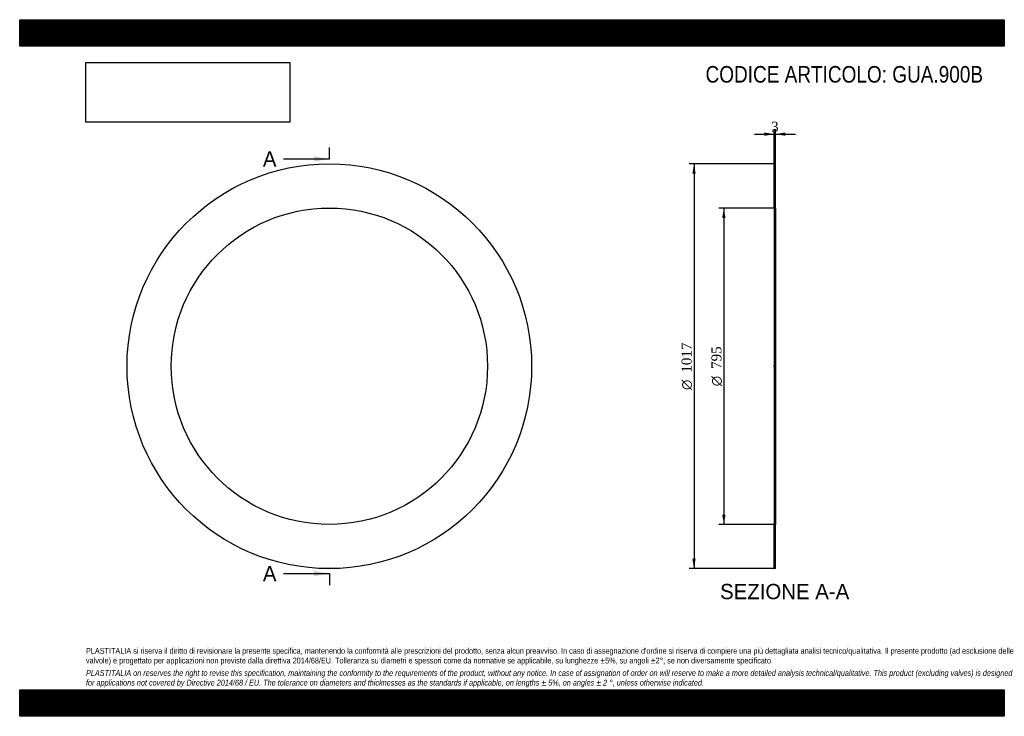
# Model space of a CAD drawing. Header units: millimetres. Extents: x 0 to 2475, y 0 to 1750.
import ezdxf
from ezdxf.enums import TextEntityAlignment as Align
from ezdxf.lldxf.tags import DXFTag

# ---------------------------------------------------------------- set-up
doc = ezdxf.new("R2010")
doc.units = ezdxf.units.MM
doc.header["$LTSCALE"] = 8.333333
for name, color, linetype in [('Default', 7, 'Continuous'), ('DV2_Default', 7, 'Continuous'), ('GUA.900B', 7, 'Continuous')]:
    doc.layers.add(name, color=color, linetype=linetype)
doc.styles.add('SEACAD_Solid_Edge_ANSI', font='seans.ttf')
doc.styles.add('SEACAD_Solid_Edge_ANSI1_Symbols', font='semeca1.ttf')
doc.styles.add('SEACAD_Times_New_Roman', font='times.ttf')
tags = doc.linetypes.add('CENTER2', pattern=[28.575, 19.05, -3.175, 3.175, -3.175]).pattern_tags.tags
tags[10:11] = [DXFTag(74, 4), DXFTag(75, 0), DXFTag(340, '0'), DXFTag(46, 0.0), DXFTag(50, 0.0), DXFTag(44, 0.0), DXFTag(45, 0.0)]
tags[8:9] = [DXFTag(74, 4), DXFTag(75, 0), DXFTag(340, '0'), DXFTag(46, 0.0), DXFTag(50, 0.0), DXFTag(44, 0.0), DXFTag(45, 0.0)]
tags[6:7] = [DXFTag(74, 4), DXFTag(75, 0), DXFTag(340, '0'), DXFTag(46, 0.0), DXFTag(50, 0.0), DXFTag(44, 0.0), DXFTag(45, 0.0)]
tags[4:5] = [DXFTag(74, 4), DXFTag(75, 0), DXFTag(340, '0'), DXFTag(46, 0.0), DXFTag(50, 0.0), DXFTag(44, 0.0), DXFTag(45, 0.0)]
doc.dimstyles.new('ANSImm', dxfattribs={"dimtxt": 25, "dimasz": 25, "dimexe": 12.5, "dimexo": 0, "dimgap": 6.25, "dimtad": 1, "dimdsep": 46, "dimtxsty": 'SEACAD_Times_New_Roman', "dimblk1": '_SE_FILLED', "dimblk2": '_SE_FILLED', "dimsah": 1, "dimcen": 12.5, "dimazin": 0, "dimtfac": 0.85, "dimtdec": 3, "dimtofl": 0, "dimtmove": 0, "dimatfit": 3, "dimfxl": 1, "dimarcsym": 0})
picture_1 = doc.add_image_def('image1.jpg', size_in_pixel=(4302, 1260))

# ---------------------------------------------------------------- blocks, each defined once
blk = doc.blocks.new('SE')
at = {"layer": 'GUA.900B', "color": 7, "linetype": 'Continuous'}
for radius in [508.5, 397.5]:
    blk.add_circle((778.4, 879.4), radius, dxfattribs=at)
blk = doc.blocks.new('SE2')
at = {"color": 7, "linetype": 'Continuous', "style": 'SEACAD_Solid_Edge_ANSI'}
blk.add_text('A', height=38.3, dxfattribs=at).set_placement((611.3, 1419.4), align=Align.TOP_LEFT)
blk = doc.blocks.new('SE3')
at = {"color": 7, "linetype": 'Continuous', "style": 'SEACAD_Solid_Edge_ANSI'}
blk.add_text('A', height=38.3, dxfattribs=at).set_placement((611.3, 377.7), align=Align.TOP_LEFT)
blk = doc.blocks.new('SEANNOT_GROUP')
at = {"linetype": 'Continuous'}
blk.add_hatch(color=7, dxfattribs=at).paths.add_polyline_path([(740.1, 1393.9), (778.4, 1400.2), (740.1, 1406.6)])
at = {"color": 7, "linetype": 'Continuous'}
blk.add_lwpolyline([(663.4, 1400.2), (778.4, 1400.2)], dxfattribs=at)
blk = doc.blocks.new('SEANNOT_GROUP1')
at = {"linetype": 'Continuous'}
blk.add_hatch(color=7, dxfattribs=at).paths.add_polyline_path([(740.1, 352.2), (778.4, 358.6), (740.1, 365)])
at = {"color": 7, "linetype": 'Continuous'}
blk.add_lwpolyline([(663.4, 358.6), (778.4, 358.6)], dxfattribs=at)
blk = doc.blocks.new('SE1')
at = {"layer": 'Default', "color": 7, "linetype": 'CENTER2'}
for p, q in [((778.4, 1400.2), (778.4, 1429)), ((778.4, 358.6), (778.4, 329.8))]:
    blk.add_line(p, q, dxfattribs=at)
at = {"layer": 'Default', "color": 7, "linetype": 'CENTER2', "const_width": 0.0001}
blk.add_lwpolyline([(778.4, 1400.2), (778.4, 358.6)], dxfattribs=at)
at = {"layer": 'Default'}
for name in ['SE2', 'SEANNOT_GROUP', 'SE3', 'SEANNOT_GROUP1']:
    blk.add_blockref(name, (0, 0), dxfattribs=at)
blk = doc.blocks.new('SE4')
at = {"layer": 'GUA.900B', "linetype": 'Continuous'}
h = blk.add_hatch(dxfattribs=at)
h.set_pattern_fill('LINE', scale=0.629921, angle=45, style=0)
h.paths.add_polyline_path([(1899.8, 1276.9), (1899.8, 1387.9), (1896.8, 1387.9), (1896.8, 1276.9)])
h = blk.add_hatch(dxfattribs=at)
h.set_pattern_fill('LINE', scale=0.629921, angle=45, style=0)
h.paths.add_polyline_path([(1899.8, 370.9), (1899.8, 481.9), (1896.8, 481.9), (1896.8, 370.9)])
at = {"layer": 'DV2_Default', "color": 7, "linetype": 'CENTER2'}
blk.add_line((1901.6, 879.4), (1895.1, 879.4), dxfattribs=at)
at = {"layer": 'GUA.900B', "color": 7, "linetype": 'Continuous'}
for p, q in [((1896.8, 1276.9), (1896.8, 1387.9)), ((1896.8, 1387.9), (1899.8, 1387.9)), ((1899.8, 1276.9), (1899.8, 1387.9)), ((1896.8, 1276.9), (1896.8, 481.9)), ((1896.8, 1276.9), (1899.8, 1276.9)), ((1899.8, 1276.9), (1899.8, 481.9)), ((1896.8, 370.9), (1896.8, 481.9)), ((1899.8, 481.9), (1896.8, 481.9)), ((1899.8, 370.9), (1899.8, 481.9)), ((1899.8, 370.9), (1896.8, 370.9))]:
    blk.add_line(p, q, dxfattribs=at)
blk = doc.blocks.new('DMBLK25')
at = {"layer": 'Default', "linetype": 'Continuous'}
for points in [[(1871.8, 1466.7), (1871.8, 1458.3), (1896.8, 1462.5)], [(1924.8, 1466.7), (1899.8, 1462.5), (1924.8, 1458.3)]]:
    blk.add_hatch(color=7, dxfattribs=at).paths.add_polyline_path(points)
at = {"layer": 'Default', "color": 7, "linetype": 'Continuous'}
for p, q in [((1846.8, 1462.5), (1896.8, 1462.5)), ((1896.8, 1387.9), (1896.8, 1475)), ((1899.8, 1387.9), (1899.8, 1475)), ((1899.8, 1462.5), (1949.8, 1462.5))]:
    blk.add_line(p, q, dxfattribs=at)
at = {"layer": 'Default', "color": 7, "linetype": 'Continuous', "style": 'SEACAD_Times_New_Roman'}
blk.add_text('3', height=25, dxfattribs=at).set_placement((1888.8, 1493.8), align=Align.TOP_LEFT)
blk = doc.blocks.new('_SE_FILLED')
at = {"color": 0}
blk.add_line((0, 0), (-1, 0), dxfattribs=at)
blk.add_solid([(0, 0), (-1, -0.1665), (-1, 0.1665), (0, 0)], dxfattribs=at)
blk = doc.blocks.new('GDimGGroup')
at = {"layer": 'Default', "linetype": 'Continuous'}
for points in [[(1765.9, 1251.9), (1774.2, 1251.9), (1770, 1276.9)], [(1765.9, 506.9), (1770, 481.9), (1774.2, 506.9)]]:
    blk.add_hatch(color=7, dxfattribs=at).paths.add_polyline_path(points)
at = {"layer": 'Default', "color": 7, "linetype": 'Continuous'}
for p, q in [((1898.3, 1276.9), (1757.5, 1276.9)), ((1770, 1276.9), (1770, 481.9)), ((1898.3, 481.9), (1757.5, 481.9))]:
    blk.add_line(p, q, dxfattribs=at)
for s, style, p in [('795', 'SEACAD_Times_New_Roman', (1738.8, 872.7)), ('O', 'SEACAD_Solid_Edge_ANSI1_Symbols', (1738.8, 829.2))]:
    blk.add_text(s, height=25, rotation=90, dxfattribs=dict(at, style=style)).set_placement(p, align=Align.TOP_LEFT)
blk = doc.blocks.new('GDimGGroup1')
at = {"layer": 'Default', "linetype": 'Continuous'}
for points in [[(1690.9, 1362.9), (1699.2, 1362.9), (1695, 1387.9)], [(1690.9, 395.9), (1695, 370.9), (1699.2, 395.9)]]:
    blk.add_hatch(color=7, dxfattribs=at).paths.add_polyline_path(points)
at = {"layer": 'Default', "color": 7, "linetype": 'Continuous'}
for p, q in [((1896.8, 1387.9), (1682.5, 1387.9)), ((1695, 1387.9), (1695, 370.9)), ((1896.8, 370.9), (1682.5, 370.9))]:
    blk.add_line(p, q, dxfattribs=at)
for s, style, p in [('1017', 'SEACAD_Times_New_Roman', (1663.8, 863.2)), ('O', 'SEACAD_Solid_Edge_ANSI1_Symbols', (1663.8, 819.7))]:
    blk.add_text(s, height=25, rotation=90, dxfattribs=dict(at, style=style)).set_placement(p, align=Align.TOP_LEFT)

msp = doc.modelspace()

# ---------------------------------------------------------------- hatches: boundary and pattern name
at = {"layer": 'Default', "linetype": 'Continuous'}
h = msp.add_hatch(dxfattribs=at)
h.set_pattern_fill('LINE', scale=0.629921, angle=45, style=0)
h.paths.add_polyline_path([(2475, 1683.333), (2475, 1750), (0, 1750), (0, 1683.333)])
for points in [[(2475, 1683.333), (2475, 1750), (0, 1750), (0, 1683.333)], [(2475, 0), (2475, 66.667), (0, 66.667), (0, 0)]]:
    msp.add_hatch(color=7, dxfattribs=at).paths.add_polyline_path(points)
h = msp.add_hatch(dxfattribs=at)
h.set_pattern_fill('LINE', scale=0.629921, angle=45, style=0)
h.paths.add_polyline_path([(2475, 0), (2475, 66.667), (0, 66.667), (0, 0)])

# ---------------------------------------------------------------- linework, layer by layer
at = {"layer": 'Default', "color": 7, "linetype": 'Continuous'}
for p, q in [((0, 1750), (2475, 1750)), ((0, 1683.333), (0, 1750)), ((2475, 1750), (2475, 1683.333)), ((2475, 1683.333), (0, 1683.333)), ((0, 66.667), (2475, 66.667)), ((0, 0), (0, 66.667)), ((2475, 66.667), (2475, 0)), ((2475, 0), (0, 0))]:
    msp.add_line(p, q, dxfattribs=at)

# ---------------------------------------------------------------- block references
at = {"layer": 'Default'}
for name in ['SE1', 'SE', 'GDimGGroup1', 'SE4', 'GDimGGroup']:
    msp.add_blockref(name, (0, 0), dxfattribs=at)

# ---------------------------------------------------------------- texts
at = {"layer": 'Default', "color": 7, "linetype": 'Continuous', "style": 'SEACAD_Solid_Edge_ANSI'}
msp.add_text('SEZIONE A-A', height=38.33333, dxfattribs=at).set_placement((1760.569, 332.573), align=Align.TOP_LEFT)
at = {"layer": 'Default', "attachment_point": 1}
for s, insert, char_height, width in [('{\\fArial Narrow|b0||i0||c0|p34;\\C7;\\H41.66666667;\\W1.;CODICE ARTICOLO: GUA.900B}', (1724.011, 1633.613), 41.66667, 707.8209), ("{\\fArial Narrow|b0||i0||c0|p34;\\C7;\\H14.58333333;\\W1.;PLASTITALIA si riserva il diritto di revisionare la presente specifica, mantenendo la conformità alle prescrizioni del prodotto, senza alcun preavviso. In caso di assegnazione d'ordine si riserva di compiere una più dettagliata analisi tecnico/qualitativa. Il presente prodotto (ad esclusione delle \\P}{\\fArial Narrow|b0||i0||c0|p34;\\C7;\\H14.58333333;\\W1.;valvole) è progettato per applicazioni non previste dalla direttiva 2014/68/EU. Tolleranza su diametri e spessori come da normative se applicabile, su lunghezze ±5%, su angoli ±2°, se non diversamente specificato.\\P}{\\fArial Narrow|b0||i0||c0|p34;\\C7;\\H4.166666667;\\W1.;   \\P}{\\fArial Narrow|b0||i1||c0|p34;\\C7;\\H14.58333333;\\W1.;PLASTITALIA on reserves the right to revise this specification, maintaining the conformity to the requirements of the product, without any notice. In case of assignation of order on will reserve to make a more detailed analysis technical/qualitative. This product (excluding valves) is designed \\P}{\\fArial Narrow|b0||i1||c0|p34;\\C7;\\H14.58333333;\\W1.;for applications not covered by Directive 2014/68 / EU. The tolerance on diameters and thicknesses as the standards if applicable, on lengths ± 5%, on angles ± 2 °, unless otherwise indicated.\\P}", (166.667, 171.686), 14.583333, 2141.66667)]:
    msp.add_mtext(s, dxfattribs=dict(at, insert=insert, char_height=char_height, width=width))

# ---------------------------------------------------------------- dimensions: what is measured, and where the dimension line sits
at = {"layer": 'Default', "color": 7, "linetype": 'Continuous'}
dim = msp.add_linear_dim(base=(1896.801, 1462.511), p1=(1896.801, 1387.906), p2=(1899.801, 1387.906), angle=0, text='\\A1;<>', dimstyle='ANSImm', dxfattribs=at)
dim.commit()
dim.dimension.update_dxf_attribs({"geometry": 'DMBLK25', "text_midpoint": (1898.301, 1462.511), "dimtype": 161})

# ---------------------------------------------------------------- pictures from other files: only their frames are drawn
image = msp.add_image(picture_1, insert=(166.667, 1492.526), size_in_units=(512.143, 150))
image.dxf.flags = 7

doc.saveas('drawing.dxf')
